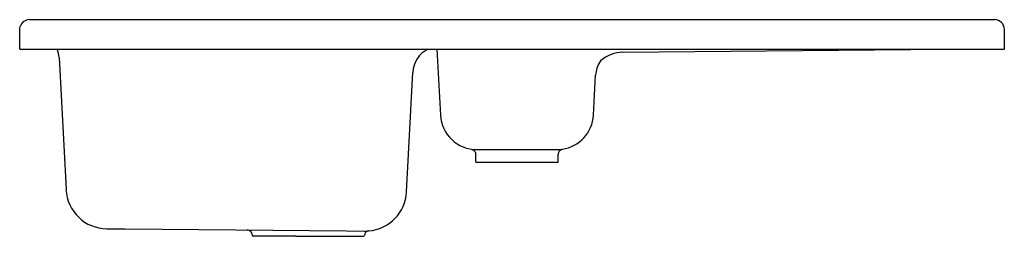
# Model space of a CAD drawing. Header units: millimetres. Extents: x 743.97 to 744.97, y 1244.52 to 1244.74.
import ezdxf

# ---------------------------------------------------------------- set-up
doc = ezdxf.new("R2010")
doc.units = ezdxf.units.MM
doc.layers.add('SANINDUSA', color=3, linetype='Continuous')

msp = doc.modelspace()

# ---------------------------------------------------------------- linework, layer by layer
at = {"layer": 'SANINDUSA'}
for p, q in [((743.9833, 1244.7392), (744.9633, 1244.7392)), ((743.9733, 1244.7092), (743.9733, 1244.7292)), ((744.9733, 1244.7092), (744.9733, 1244.7292)), ((743.9733, 1244.7092), (743.9783, 1244.7092)), ((743.9783, 1244.7092), (744.9683, 1244.7092)), ((744.0133, 1244.7006), (744.0203, 1244.5666)), ((744.397, 1244.7092), (744.4005, 1244.6422)), ((744.5858, 1244.7061), (744.8781, 1244.709)), ((744.9683, 1244.7092), (744.9733, 1244.7092)), ((744.3661, 1244.5643), (744.3725, 1244.6856)), ((744.556, 1244.6422), (744.5581, 1244.6828)), ((744.4363, 1244.6026), (744.4363, 1244.5952)), ((744.4375, 1244.6072), (744.5109, 1244.6072)), ((744.5109, 1244.6072), (744.5186, 1244.6072)), ((744.5203, 1244.5952), (744.5203, 1244.6026)), ((744.5193, 1244.5942), (744.4373, 1244.5942)), ((744.0619, 1244.5268), (744.0805, 1244.5267)), ((744.0805, 1244.5267), (744.3052, 1244.5247)), ((744.2093, 1244.5206), (744.2093, 1244.5202)), ((744.3052, 1244.5247), (744.3233, 1244.5245)), ((744.2537, 1244.5192), (744.2103, 1244.5192)), ((744.2537, 1244.5192), (744.3223, 1244.5192))]:
    msp.add_line(p, q, dxfattribs=at)
at = {"layer": 'SANINDUSA', "flags": 128}
for points in [[(743.9733, 1244.7292), (743.9734, 1244.7309), (743.9737, 1244.7323)], [(744.4326, 1244.6074), (744.4326, 1244.6074), (744.4327, 1244.6074), (744.4329, 1244.6073), (744.4332, 1244.6072), (744.4335, 1244.6071), (744.434, 1244.6068), (744.4346, 1244.6064), (744.4352, 1244.6057), (744.4357, 1244.6048), (744.4361, 1244.6038), (744.4363, 1244.6026), (744.4363, 1244.6026), (744.4363, 1244.6026)]]:
    msp.add_lwpolyline(points, dxfattribs=at)
at = {"layer": 'SANINDUSA'}
for centre, radius, start, end in [((743.9833, 1244.7291), 0.0101, 90.2415, 161.7647), ((744.9633, 1244.7292), 0.01, 0, 90), ((743.9853, 1244.6992), 0.028, 3, 20.9248), ((744.4004, 1244.6842), 0.028, 116.7655, 177), ((744.5862, 1244.6713), 0.0348, 90.5572, 131.1827), ((744.5861, 1244.6813), 0.028, 144.6143, 177.0214), ((744.4375, 1244.6442), 0.037, 183, 270), ((744.519, 1244.6442), 0.037, 278.3683, 357), ((744.5186, 1244.6501), 0.0429, 269.9599, 277.7252), ((744.5252, 1244.6027), 0.00494, 104.1291, 180.7156), ((744.4373, 1244.5952), 0.001, 180, 270), ((744.5193, 1244.5952), 0.001, 270, 0), ((744.0622, 1244.5688), 0.042, 183.0045, 269.5), ((744.3242, 1244.5665), 0.042, 274.9493, 356.9991), ((744.2043, 1244.5206), 0.005, 0, 89.5), ((744.2103, 1244.5202), 0.001, 180, 270), ((744.3238, 1244.5773), 0.0528, 269.5116, 274.2433), ((744.3282, 1244.5198), 0.00492, 100.2292, 178.471), ((744.3223, 1244.5202), 0.001, 270, 345.2334)]:
    msp.add_arc(centre, radius, start, end, dxfattribs=at)

doc.saveas('drawing.dxf')
